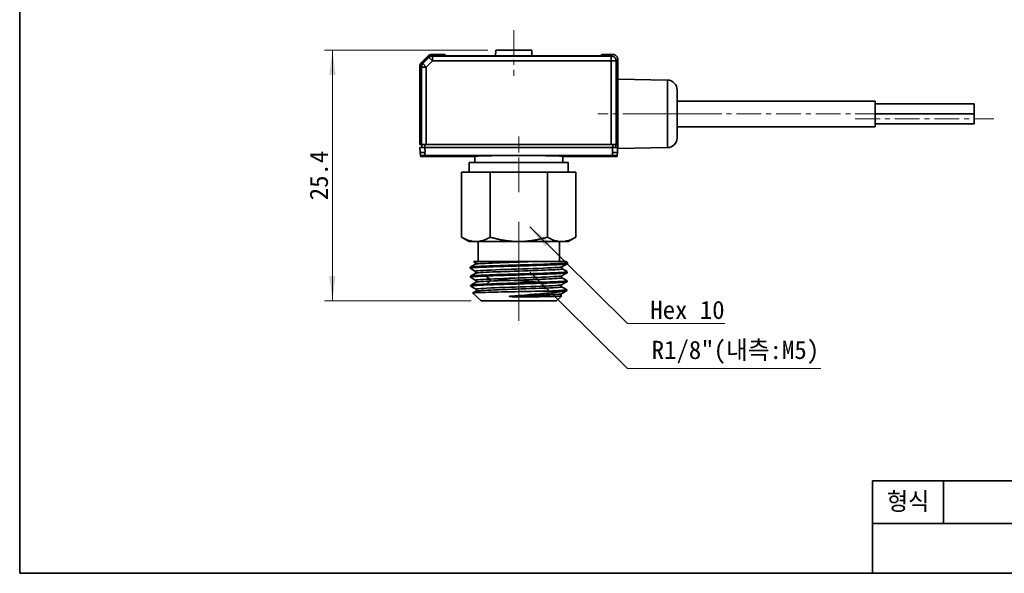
# Model space of a CAD drawing. Header units: millimetres. Extents: x 0 to 151, y 0 to 107.
# Tile 1 of 3: x 0 to 99, y 0 to 56. Entities that reach past the tile are written whole.
import ezdxf

# ---------------------------------------------------------------- set-up
doc = ezdxf.new("R2010")
doc.units = ezdxf.units.MM
doc.linetypes.add('CENTERX2', pattern=[4, 2.5, -0.5, 0.5, -0.5])
doc.layers.get('0').update_dxf_attribs({"lineweight": 0})
for name, color, linetype, lineweight in [('Dimension Layer', 3, 'Continuous', 18), ('외형선', 7, 'Continuous', 35), ('중심선2', 1, 'CENTERX2', 15)]:
    doc.layers.add(name, color=color, linetype=linetype, lineweight=lineweight)
doc.dimstyles.new('ISO-25', dxfattribs={"dimscale": 0.8, "dimtxt": 2.3, "dimasz": 3.15, "dimexe": 1, "dimexo": 1, "dimgap": 0.5, "dimtad": 1, "dimdec": 8, "dimdsep": 46, "dimtxsty": 'Standard', "dimblk": '_CAXARROW', "dimcen": 2.5, "dimdle": 6.3, "dimclrd": 1, "dimclre": 1, "dimclrt": 2, "dimadec": 8, "dimazin": 2, "dimtfac": 0.8, "dimtdec": 8, "dimtmove": 0, "dimatfit": 3, "dimfxl": 0, "dimarcsym": 0})

# ---------------------------------------------------------------- blocks, each defined once
blk = doc.blocks.new('*X6')
at = {"layer": 'Dimension Layer', "linetype": 'Continuous'}
blk.add_hatch(color=1, dxfattribs=at).paths.add_polyline_path([(-15.914, 9.761), (-13.901, 8.213), (-14.344, 7.765)], flags=0)
at = {"layer": 'Dimension Layer', "color": 1, "linetype": 'Continuous'}
blk.add_line((-15.914, 9.761), (-6.048, 0), dxfattribs=at)
at = {"layer": 'Dimension Layer', "color": 1}
blk.add_line((-6.048, 0), (3.778, 0), dxfattribs=at)
at = {"layer": 'Dimension Layer', "color": 2, "insert": (0, 1.358), "char_height": 1.84, "width": 15.11365, "attachment_point": 5}
blk.add_mtext('Hex 10', dxfattribs=at)
blk = doc.blocks.new('*X7')
at = {"layer": 'Dimension Layer', "linetype": 'Continuous'}
blk.add_hatch(color=1, dxfattribs=at).paths.add_polyline_path([(-20.761, 9.761), (-18.748, 8.213), (-19.191, 7.765)], flags=0)
at = {"layer": 'Dimension Layer', "color": 1, "linetype": 'Continuous'}
blk.add_line((-20.761, 9.761), (-10.895, 0), dxfattribs=at)
at = {"layer": 'Dimension Layer', "color": 1}
blk.add_line((-10.895, 0), (8.625, 0), dxfattribs=at)
at = {"layer": 'Dimension Layer', "color": 2, "insert": (0, 1.626), "char_height": 1.84, "width": 34.50075, "attachment_point": 5}
blk.add_mtext('R1/8"(내측:M5)', dxfattribs=at)
blk = doc.blocks.new('*X8')
at = {"layer": 'Dimension Layer', "linetype": 'Continuous'}
for points in [[(31.592, 52.871), (31.277, 50.351), (31.907, 50.351)], [(31.592, 27.521), (31.277, 30.041), (31.907, 30.041)]]:
    blk.add_hatch(color=1, dxfattribs=at).paths.add_polyline_path(points, flags=0)
at = {"layer": 'Dimension Layer', "color": 1, "linetype": 'Continuous'}
for p, q in [((47.306, 52.871), (30.792, 52.871)), ((31.592, 27.521), (31.592, 52.871)), ((45.621, 27.521), (30.792, 27.521))]:
    blk.add_line(p, q, dxfattribs=at)
at = {"layer": 'Dimension Layer', "color": 2, "insert": (30.234, 40.196), "char_height": 1.84, "width": 9.42366, "attachment_point": 5, "rotation": 90}
blk.add_mtext('25.4', dxfattribs=at)
blk = doc.blocks.new('_CAXARROW')
blk.add_hatch(color=0).paths.add_polyline_path([(0, 0), (-1, 0.125), (-1, -0.125)], flags=0)

msp = doc.modelspace()

# ---------------------------------------------------------------- linework, layer by layer
at = {"layer": '외형선'}
for p, q in [((48.1055394, 52.87070712), (48.08464019, 52.27223187)), ((49.92061864, 52.87070712), (48.1055394, 52.87070712)), ((51.73569787, 52.87070712), (49.92061864, 52.87070712)), ((51.75659708, 52.27223187), (51.73569787, 52.87070712)), ((40.56446798, 51.569751), (41.27157476, 52.27685778)), ((41.29523499, 52.22371461), (40.61761115, 51.54609077)), ((40.72472885, 51.50172116), (41.3396046, 52.1165969)), ((41.07806687, 51.14838315), (41.69294261, 51.76325889)), ((41.29523499, 52.22371461), (41.3396046, 52.1165969)), ((41.69294261, 51.76325889), (41.3396046, 52.1165969)), ((41.62512815, 52.42330439), (42.46704551, 52.42330439)), ((41.69294261, 52.2629543), (41.648573, 52.37007201)), ((41.648573, 52.37007201), (42.48163627, 52.37007201)), ((41.69294261, 52.2629543), (59.7631704, 52.2629543)), ((41.69294261, 52.2629543), (41.69294261, 51.76325889)), ((59.7631704, 51.76325889), (41.69294261, 51.76325889)), ((42.46704551, 52.42330439), (42.45278194, 52.37007201)), ((42.48163627, 52.37007201), (42.52140659, 52.42070712)), ((42.96625487, 52.42070712), (42.52140659, 52.42070712)), ((42.96823589, 52.30721462), (42.96625487, 52.42070712)), ((57.77070065, 52.27223187), (43.97053655, 52.27223187)), ((58.7749824, 52.42070712), (58.77300138, 52.30721462)), ((59.92092322, 52.42070712), (58.7749824, 52.42070712)), ((59.92092322, 52.42070712), (59.7631704, 52.2629543)), ((59.7631704, 51.76325889), (59.7631704, 52.2629543)), ((60.26286581, 51.76325889), (59.7631704, 51.76325889)), ((59.7631704, 43.32070712), (59.7631704, 51.76325889)), ((60.26286581, 51.76325889), (60.42061863, 51.92101171)), ((60.26286581, 51.76325889), (60.26286581, 43.32070712)), ((60.42061863, 51.92101171), (60.42061863, 49.92070712)), ((40.41802137, 50.37428024), (40.41802137, 51.21619761)), ((40.47125375, 51.19275275), (40.57837146, 51.14838315)), ((40.47125375, 50.35968948), (40.47125375, 51.19275275)), ((41.07806687, 51.14838315), (40.57837146, 51.14838315)), ((40.57837146, 43.32070712), (40.57837146, 51.14838315)), ((40.72472885, 51.50172116), (40.61761115, 51.54609077)), ((40.72472885, 51.50172116), (41.07806687, 51.14838315)), ((41.07806687, 51.14838315), (41.07806687, 43.32070712)), ((40.47125375, 50.38854382), (40.41802137, 50.37428024)), ((40.47125375, 50.35968948), (40.42061864, 50.31991917)), ((40.42061864, 50.31991917), (40.42061864, 43.32070712)), ((65.43807104, 49.83312716), (60.42061864, 49.92070712)), ((60.42061864, 49.92070712), (60.42061864, 42.92070712)), ((65.43807104, 43.00828708), (65.43807104, 49.83312716)), ((66.42061864, 44.00813478), (66.42061864, 48.83327947)), ((86.42061864, 47.72070712), (66.42061864, 47.72070712)), ((86.42061864, 45.12070712), (86.42061864, 47.72070712)), ((96.42061864, 47.42070712), (86.42061864, 47.42070712)), ((96.42061864, 47.42070712), (86.42061864, 47.42070712)), ((96.42061864, 46.42070712), (96.42061864, 47.42070712)), ((96.42061864, 46.42070712), (96.42061864, 47.42070712)), ((96.42061864, 46.42070712), (86.42061864, 46.42070712)), ((96.42061864, 46.42070712), (86.42061864, 46.42070712)), ((96.42061864, 46.42070712), (86.42061864, 46.42070712)), ((96.42061864, 45.42070712), (96.42061864, 46.42070712)), ((66.42061864, 45.12070712), (86.42061864, 45.12070712)), ((86.42061864, 45.42070712), (96.42061864, 45.42070712)), ((40.42061864, 43.32070712), (40.57837146, 43.32070712)), ((40.43634098, 43.02070692), (40.46306642, 42.51075523)), ((40.57837146, 43.32070712), (41.07806687, 43.32070712)), ((40.62062121, 43.32070712), (40.62062121, 43.02070712)), ((40.91995385, 43.32070712), (40.91995386, 43.02070712)), ((40.96185999, 42.52070023), (40.9356859, 43.02070692)), ((59.90555134, 43.02070692), (40.9356859, 43.02070692)), ((59.7631704, 43.32070712), (41.07806687, 43.32070712)), ((59.7631704, 43.32070712), (60.26286581, 43.32070712)), ((59.90555134, 43.02070692), (59.87937728, 42.52070023)), ((59.92128342, 43.02070712), (59.92128342, 43.32070712)), ((60.22061774, 43.32070712), (60.22061774, 43.02070712)), ((60.26286581, 43.32070712), (60.42061864, 43.32070712)), ((60.37817085, 42.51075523), (60.40489629, 43.02070692)), ((60.42061864, 42.92070712), (65.43807104, 43.00828708)), ((40.47876877, 42.2111634), (40.48350797, 42.12070712)), ((40.48350797, 42.12070712), (45.97085517, 42.12070646)), ((40.9356886, 42.22038976), (59.90554878, 42.22038976)), ((45.97085515, 42.12070712), (45.98132819, 41.52070712)), ((54.85990908, 41.52070712), (54.87038212, 42.12070712)), ((54.8703821, 42.12070646), (60.3577293, 42.12070712)), ((60.3577293, 42.12070712), (60.36246852, 42.21116384)), ((45.42061864, 41.52070712), (45.42061864, 40.52070712)), ((55.42061864, 41.52070712), (45.42061864, 41.52070712)), ((55.42061864, 40.52070712), (55.42061864, 41.52070712)), ((44.64711594, 40.52070712), (44.64711594, 33.96728911)), ((46.09049162, 40.52070712), (44.64711594, 40.52070712)), ((47.53386729, 40.52070712), (46.09049162, 40.52070712)), ((47.53386729, 40.52070712), (47.53386729, 33.96728911)), ((50.42061864, 40.52070712), (47.53386729, 40.52070712)), ((53.30736998, 40.52070712), (50.42061864, 40.52070712)), ((53.30736998, 40.52070712), (53.30736998, 33.96728911)), ((54.75074565, 40.52070712), (53.30736998, 40.52070712)), ((56.19412133, 40.52070712), (54.75074565, 40.52070712)), ((56.19412133, 40.52070712), (56.19412133, 33.96728911)), ((44.64711595, 33.9672891), (45.42061864, 33.52070712)), ((55.42061864, 33.52070712), (56.19412133, 33.96728911)), ((45.42061864, 33.52070712), (46.09049162, 33.52070712)), ((46.09049162, 33.52070712), (50.42061864, 33.52070712)), ((46.32061864, 33.52070712), (46.32061864, 31.52070712)), ((50.42061864, 33.52070712), (54.75074565, 33.52070712)), ((54.52061864, 31.52070712), (54.52061864, 33.52070712)), ((54.75074565, 33.52070712), (55.42061864, 33.52070712)), ((45.50177623, 30.92366411), (45.50481748, 30.82634416)), ((55.35059191, 31.27985189), (55.35363501, 31.3772311)), ((45.53012334, 30.01655643), (45.53316275, 29.91929558)), ((55.32225005, 30.3729123), (55.32528724, 30.47010232)), ((45.55846947, 29.10948055), (45.5615111, 29.01214816)), ((55.29390035, 29.46572213), (55.296941, 29.56302288)), ((45.78615805, 28.31738269), (46.60811864, 27.52070712)), ((55.09454383, 28.5202192), (53.27718317, 28.52021832)), ((54.23311864, 27.52070712), (54.75653184, 28.02801918)), ((55.26555204, 28.5585762), (55.26859292, 28.65588426)), ((46.60811864, 27.52070712), (54.23311864, 27.52070712)), ((86.1643008, 0), (86.1643008, 9.33446592)), ((150.7875264, 9.33446592), (86.1643008, 9.33446592)), ((93.3446592, 5.02625088), (93.3446592, 9.33446592)), ((150.7875264, 5.02625088), (86.1643008, 5.02625088))]:
    msp.add_line(p, q, dxfattribs=at)
msp.add_lwpolyline([(0, 0), (0, 106.62832224), (150.7875264, 106.62832224), (150.7875264, 0)], close=True, dxfattribs=at)
for points in [[(40.47876736, 42.21116332), (40.4630494, 42.51107984)], [(40.96185999, 42.52070023), (40.93567168, 42.5206838)], [(40.93567168, 42.5206838), (40.9356886, 42.22038968)], [(59.90556559, 42.5206838), (59.87937728, 42.52070023)], [(59.90554878, 42.22038968), (59.90556559, 42.5206838)], [(60.37818787, 42.51107984), (60.36246993, 42.21116377)], [(45.50177623, 30.92366411), (45.50751357, 30.9307891)], [(55.34434527, 31.27277456), (55.33925041, 31.27027886), (55.30592295, 31.26070965), (55.24948082, 31.25088343), (55.17064574, 31.24097599), (55.04458652, 31.22886714), (54.88662875, 31.21687732), (54.69181063, 31.20463732), (54.4657865, 31.19231433), (54.21772859, 31.18020197), (53.94347254, 31.16809541), (53.63579422, 31.15580466), (53.30462615, 31.14356145), (52.96264538, 31.13154254), (52.60314005, 31.11942529), (52.21744062, 31.10701465), (51.81862847, 31.09473632), (51.4213902, 31.08281293), (51.01727497, 31.07077664), (50.59715034, 31.05829387), (50.17576523, 31.04590101), (49.76814996, 31.03400516), (49.3650717, 31.02207078), (48.95796968, 31.00964076), (48.56159763, 30.99716168), (48.18962294, 30.98517566), (47.83307521, 30.97328379), (47.48493231, 30.96095973), (47.15828883, 30.94851527), (46.86389928, 30.93641732), (46.59408314, 30.92444559), (46.34413964, 30.91219741), (46.12403092, 30.89985244), (45.94041353, 30.88772942), (45.78774249, 30.87563952), (45.66416484, 30.86336732), (45.57538192, 30.85111459), (45.52242463, 30.83882468), (45.50481748, 30.82634416)], [(45.50751357, 30.9307891), (45.54043554, 30.94191324), (45.65948189, 30.96044914), (45.77864498, 30.97246668), (45.92985785, 30.98445778), (46.1179338, 30.99682363), (46.33745984, 31.00919498), (46.579504, 31.02117867), (46.84806303, 31.03317862), (47.15023944, 31.0455428), (47.47631999, 31.05788014), (47.81401698, 31.06989022), (48.16972028, 31.08191461), (48.55202624, 31.09424835), (48.94800592, 31.10658966), (49.34332887, 31.11861014), (49.74611464, 31.13060395), (50.1654796, 31.14295536), (50.58673986, 31.15532775), (50.99512257, 31.16731735), (51.39957334, 31.17930727), (51.80870365, 31.19167639), (52.20773106, 31.20402039), (52.58311408, 31.21601943), (52.94360805, 31.22804464), (53.29634873, 31.2403853), (53.6281197, 31.25271906), (53.92815004, 31.26474324), (54.20400655, 31.27674452), (54.46054204, 31.2890855), (54.6875987, 31.30145616), (54.87837589, 31.31345351), (55.03841591, 31.32543834), (55.16974085, 31.33780959), (55.26639819, 31.35016136), (55.33137364, 31.36361285), (55.35363501, 31.37723109)], [(46.01884669, 31.22644889), (45.762111, 31.0779896), (45.51449965, 30.93482734)], [(46.93938476, 31.52070712), (46.73168075, 31.52070712), (46.54369374, 31.52070712), (46.37296762, 31.52070712), (46.22481764, 31.52070712), (46.10246669, 31.52070712), (46.00275917, 31.52070712), (45.92485279, 31.52070712), (45.87168643, 31.52070712), (45.841954, 31.52070712), (45.83857713, 31.52070712)], [(45.84143496, 31.51905466), (46.02060639, 31.4154516)], [(46.93920994, 31.52078468), (46.61943189, 31.50214525), (46.36337858, 31.48350583), (46.17450377, 31.46486641), (46.0561074, 31.44622699), (46.01100619, 31.42758757), (46.01743655, 31.41738674)], [(46.0168062, 31.41773975), (46.05891013, 31.37124102), (46.07002654, 31.33316322), (46.06402053, 31.28368798), (46.01669017, 31.22514045)], [(46.01778221, 31.22584056), (46.01676567, 31.22524559)], [(52.65772547, 31.52070306), (52.23326306, 31.50509915), (51.78778122, 31.48949524), (51.32641882, 31.47389132), (50.8545931, 31.45828741), (50.37781743, 31.44268349), (49.90163415, 31.42707958), (49.4316136, 31.41147567), (48.97325451, 31.39587175), (48.53185417, 31.38026784), (48.1126312, 31.36466392), (47.72040547, 31.34906001), (47.35977798, 31.3334561), (47.03497945, 31.31785218), (46.74969857, 31.30224827), (46.50739954, 31.28664435), (46.31074703, 31.27104044), (46.16214045, 31.25543653), (46.0632599, 31.23983261), (46.01778221, 31.22584056)], [(46.01987375, 31.22704285), (46.01884669, 31.22644889)], [(54.80938878, 30.96367881), (54.80533369, 30.961602), (54.72881216, 30.94296258), (54.5807769, 30.92432316), (54.36293161, 30.90568374), (54.07966091, 30.88704431), (53.73597615, 30.86840489), (53.3369681, 30.84976547), (52.88925119, 30.83112604), (52.40081265, 30.81248662), (51.87968883, 30.7938472), (51.33419692, 30.77520778), (50.77359976, 30.75656835), (50.20735906, 30.73792893), (49.64492206, 30.71928951), (49.09549684, 30.70065008), (48.56809504, 30.68201066), (48.07172216, 30.66337124), (47.61489659, 30.64473181), (47.20465859, 30.62609239), (46.84776909, 30.60745297), (46.5508531, 30.58881354), (46.31858299, 30.57017412), (46.1541689, 30.5515347), (46.06078419, 30.53289527), (46.04059991, 30.51425585), (46.04617954, 30.51001913)], [(46.93931109, 31.52070712), (47.08265467, 31.52070712), (47.38913838, 31.52070712), (47.72030167, 31.52070712), (48.03428431, 31.52070712), (48.36507029, 31.52070712), (48.8343742, 31.52070712), (49.32575265, 31.52070712), (49.82997408, 31.52070712), (50.20832193, 31.52070712), (50.58844839, 31.52070712), (50.96759623, 31.52070712), (51.34331016, 31.52070712), (51.79480975, 31.52070712), (52.23439997, 31.52070712), (52.65753456, 31.52070712)], [(52.65772227, 31.52070712), (52.92945796, 31.52070712), (53.18989903, 31.52070712), (53.44272034, 31.52070712), (53.68130101, 31.52070712), (53.90010774, 31.52070712), (54.1031431, 31.52070712), (54.29299861, 31.52070712), (54.46465474, 31.52070712), (54.64319298, 31.52070712), (54.79413428, 31.52070712), (54.9195041, 31.52070712), (55.01396439, 31.52070712), (55.07646349, 31.52070712), (55.10798044, 31.52070712), (55.11202051, 31.52070712)], [(54.8104239, 30.77158735), (54.76674615, 30.82123167), (54.756512, 30.86328754), (54.75797422, 30.88614151), (54.77206663, 30.92499346), (54.81022825, 30.96415444)], [(54.8063354, 30.96172295), (55.07712431, 31.11829274), (55.34795729, 31.27486252)], [(55.3417866, 31.38786638), (55.1089274, 31.52249555)], [(45.50481748, 30.82634416), (45.51129499, 30.81901423)], [(45.50756125, 30.82117257), (45.77838879, 30.66460373), (46.04917202, 30.50803489)], [(45.53012334, 30.01655643), (45.53658538, 30.02410963)], [(47.1311414, 30.03963771), (46.89524494, 30.02983298), (46.67532645, 30.0200376), (46.46878675, 30.01016803), (46.28083265, 30.00035689), (46.07930171, 29.98839342), (45.90774616, 29.97632096), (45.76385714, 29.96387882), (45.6540083, 29.95155332), (45.56359512, 29.93562291), (45.53316275, 29.91929558)], [(45.53316275, 29.91929558), (45.53942993, 29.91204871)], [(45.53580042, 29.91414698), (45.80650989, 29.75763918), (46.07717635, 29.60113138)], [(45.53658538, 30.02410963), (45.56900764, 30.0349272), (45.68877215, 30.05356072), (45.80783409, 30.0655775), (45.95874321, 30.07760358), (46.1463007, 30.08993935), (46.365101, 30.10228769), (46.60624865, 30.11430649), (46.87372971, 30.12629841), (47.17461299, 30.13865329), (47.49922167, 30.15102486), (47.83532494, 30.16301251), (48.18928822, 30.17500511), (48.56965986, 30.18737293), (48.96357788, 30.19971483), (49.35677974, 30.21171718), (49.75734963, 30.22374271), (50.17435416, 30.23608125), (50.59318992, 30.24841688), (50.99918194, 30.26044019), (51.40121448, 30.27243916), (51.8078454, 30.28478319), (52.2043784, 30.29715488), (52.57736245, 30.30914989), (52.93549705, 30.3211359), (53.2858675, 30.33350677), (53.61534397, 30.34585616), (53.91322239, 30.35784858), (54.18703092, 30.36987094), (54.4415823, 30.38221707), (54.66679413, 30.39454862), (54.8559308, 30.40657339), (55.01448462, 30.41858033), (55.14445173, 30.43091568), (55.23993667, 30.44328204), (55.30350937, 30.45664411), (55.32528724, 30.47010232)], [(46.04905131, 30.3204335), (45.79126144, 30.17135885), (45.54375223, 30.02825314)], [(46.04513309, 30.51061222), (46.08867046, 30.46106029), (46.09888025, 30.41902074), (46.09740181, 30.39609588), (46.08321505, 30.35716995), (46.04478732, 30.31794987)], [(54.80971605, 30.77204116), (54.81026234, 30.77171519), (54.81026239, 30.75611128), (54.75909046, 30.74050737), (54.65721803, 30.72490345), (54.50601864, 30.70929954), (54.30710584, 30.69369562), (54.0629205, 30.67809171), (53.77629291, 30.6624878), (53.45052981, 30.64688388), (53.08954041, 30.63127997), (52.69742747, 30.61567605), (52.27887141, 30.60007214), (51.83871108, 30.58446823), (51.3820918, 30.56886431), (50.91437326, 30.5532604), (50.44098066, 30.53765648), (49.96745748, 30.52205257), (49.49934194, 30.50644866), (49.04205917, 30.49084474), (48.60098249, 30.47524083), (48.18123804, 30.45963691), (47.78769136, 30.444033), (47.42501044, 30.42842909), (47.09730355, 30.41282517), (46.80850759, 30.39722126), (46.56189745, 30.38161734), (46.36035882, 30.36601343), (46.20629893, 30.35040952), (46.10136891, 30.3348056), (46.04695926, 30.31920169), (46.04594574, 30.31863745)], [(55.31568281, 30.36549932), (55.31083638, 30.36309671), (55.27731057, 30.35331188), (55.22052839, 30.34346768), (55.14122158, 30.33367268), (55.01527889, 30.32170573), (54.85764039, 30.30962313), (54.66336458, 30.29717206), (54.43809837, 30.28484865), (54.19096182, 30.27294994), (53.91781178, 30.26096241), (53.61145605, 30.2484894), (53.28178956, 30.23604418), (52.94144192, 30.22411907), (52.58371638, 30.21221893), (52.19999272, 30.19983726), (51.8032891, 30.18736183), (51.40820055, 30.17531889), (51.00632132, 30.16339984), (50.58857741, 30.1511179), (50.16964167, 30.13871595), (49.76442808, 30.1265911), (49.36377299, 30.11456511), (48.95916644, 30.10232391), (48.56528186, 30.09002791), (48.18420589, 30.077552), (47.81959631, 30.06504588), (47.46380342, 30.05231309), (47.1311407, 30.03965466)], [(47.13121327, 30.03959358), (47.31073901, 29.88546504), (47.49026475, 29.7313365)], [(54.78192268, 29.86462488), (54.78492047, 29.85108427), (54.74071903, 29.83548035), (54.64618259, 29.81987644), (54.50233116, 29.80427253), (54.31086354, 29.78866861), (54.07409749, 29.7730647), (53.7946745, 29.75746078), (53.47601036, 29.74185687), (53.12171533, 29.72625296), (52.73599519, 29.71064904), (52.32335669, 29.69504513), (51.88857534, 29.67944121), (51.43679341, 29.6638373), (50.97323264, 29.64823339), (50.50333076, 29.63262947), (50.03257926, 29.61702556), (49.56644837, 29.60142165), (49.11039152, 29.58581773), (48.66974324, 29.57021382), (48.24958862, 29.5546099), (47.85491013, 29.53900599), (47.49022036, 29.52340208)], [(54.78083641, 30.05642206), (54.75953029, 30.04827026), (54.65943145, 30.02963083), (54.48873609, 30.01099141), (54.2498522, 29.99235199), (53.94759298, 29.97371256), (53.58703079, 29.95507314), (53.1734791, 29.93643371), (52.71411148, 29.91779429), (52.21696677, 29.89915487), (51.69009507, 29.88051544), (51.14202653, 29.86187602), (50.58209562, 29.84323659), (50.01971355, 29.82459717), (49.46424591, 29.80595774), (48.92474364, 29.78731832), (48.41012509, 29.7686789), (47.92929317, 29.75003947), (47.49028811, 29.73140005)], [(54.78196455, 29.86459821), (54.73988187, 29.91105574), (54.72875391, 29.94911255), (54.73471581, 29.99853839), (54.78185764, 30.05700143)], [(54.77767464, 30.05442374), (55.04844045, 30.21099298), (55.31925121, 30.36756222)], [(55.28425048, 29.57416096), (55.03661338, 29.7173428), (54.77882496, 29.8664162)], [(54.78077205, 29.86529831), (54.78192268, 29.86462488)], [(55.31191131, 30.48165864), (55.06438331, 30.62477432), (54.80660756, 30.77383886)], [(55.32225005, 30.37291231), (55.31568281, 30.36549932)], [(55.32528724, 30.47010232), (55.31902251, 30.47754753)], [(55.28792203, 29.45864206), (55.28245371, 29.45589899), (55.24883189, 29.44616577), (55.19187345, 29.4363126), (55.11231866, 29.4264186), (54.98662427, 29.41435226), (54.82942947, 29.4022419), (54.63581212, 29.38990908), (54.41140111, 29.37765852), (54.16528868, 29.36566647), (53.89333914, 29.35357307), (53.58839561, 29.34115017), (53.26030847, 29.32884759), (52.92163958, 29.31692184), (52.5657294, 29.3048959), (52.18400159, 29.29242672), (51.78940667, 29.2800375), (51.39647228, 29.26813006), (50.9968315, 29.25618127), (50.58146051, 29.24374721), (50.16494718, 29.23128616), (49.76213766, 29.2193195), (49.36390333, 29.20741625), (48.9617941, 29.1950601), (48.57038866, 29.18260488), (48.20316498, 29.17054996), (47.85127501, 29.1586108), (47.50779116, 29.14632673), (47.18564095, 29.13393324), (46.89543357, 29.12182047), (46.62958465, 29.10979796), (46.38346596, 29.0975427), (46.1668947, 29.08522888), (45.98641812, 29.07313509), (45.83657262, 29.06103364), (45.71555066, 29.04872986), (45.62894754, 29.03647369), (45.57832749, 29.02440347), (45.5615111, 29.01214816)], [(45.5615111, 29.01214816), (45.5674442, 29.00509617)], [(45.56376468, 29.00722341), (45.83441942, 28.85074928), (46.10503328, 28.69427514)], [(45.56503607, 29.11710933), (45.59811263, 29.12798811), (45.64897609, 29.1374155), (45.72024815, 29.1468927), (45.83988196, 29.15895099), (45.991144, 29.17093639), (46.17882917, 29.18323766), (46.39751608, 29.1956109), (46.74462816, 29.21260803), (47.14816959, 29.22968164)], [(46.07736273, 29.41335199), (45.81955144, 29.26426503), (45.57232478, 29.12132341)], [(47.49028484, 29.7313073), (47.11086382, 29.71323414), (46.78362382, 29.69516099), (46.51330707, 29.67708783), (46.30392352, 29.65901468), (46.15931977, 29.64094152), (46.08149235, 29.62286837), (46.07124775, 29.60479521), (46.07398257, 29.60298086)], [(46.0732509, 29.60339035), (46.10354083, 29.57627067), (46.11973351, 29.54687043), (46.12705717, 29.5126616), (46.12457286, 29.48349741), (46.12234212, 29.47500192), (46.11652872, 29.45970376), (46.10198597, 29.435846), (46.07347831, 29.41098408)], [(47.49026825, 29.52337818), (47.15505848, 29.50753743), (46.85936222, 29.49169669), (46.60651646, 29.47585595), (46.39943644, 29.4600152), (46.24093835, 29.44417446), (46.1327632, 29.42833372), (46.07598276, 29.41249297), (46.074293, 29.41157665)], [(54.75333622, 29.14956163), (54.70639945, 29.13489318), (54.58775487, 29.11682002), (54.40426063, 29.09874687), (54.15840661, 29.08067371), (53.85386418, 29.06260056), (53.49592242, 29.0445274), (53.08999292, 29.02645425), (52.64215771, 29.00838109), (52.15979644, 28.99030794), (51.65043752, 28.97223478), (51.1218393, 28.95416163), (50.58240011, 28.93608847), (50.04062868, 28.91801532), (49.50498331, 28.89994216), (48.98371672, 28.88186901), (48.48502925, 28.86379585), (48.01695409, 28.8457227), (47.58651768, 28.82764954), (47.20037127, 28.80957639), (46.86499557, 28.79150323), (46.58532213, 28.77343007), (46.36545404, 28.75535692), (46.20936803, 28.73728376), (46.11931844, 28.71921061), (46.09625922, 28.70113745), (46.10183795, 28.69613476)], [(54.75275077, 28.95806469), (54.75878932, 28.95311142), (54.74382935, 28.93727068), (54.67708304, 28.92142993), (54.55912203, 28.90558919), (54.39125337, 28.88974845), (54.17584291, 28.8739077), (53.91534249, 28.85806696), (53.61270066, 28.84222622), (53.27185445, 28.82638547), (52.89685821, 28.81054473), (52.49203145, 28.79470399), (52.06243433, 28.77886324), (51.61325533, 28.7630225), (51.14977192, 28.74718176), (50.67761604, 28.73134101), (50.20250793, 28.71550027), (49.73015273, 28.69965953), (49.26616919, 28.68381878), (48.81614535, 28.66797804), (48.38561177, 28.6521373), (47.97961787, 28.63629656), (47.60297302, 28.62045581), (47.26042596, 28.60461507), (46.95597474, 28.58877433), (46.69309968, 28.57293358), (46.47522966, 28.55709284), (46.30493688, 28.5412521), (46.18398394, 28.52541135), (46.11408075, 28.50957061), (46.10238739, 28.50432596)], [(47.1481665, 29.22975355), (47.63331221, 29.24819291), (47.89793037, 29.25758321), (48.17319007, 29.26694878), (48.53949726, 29.2789471), (48.91881565, 29.29097404), (49.32002307, 29.30332198), (49.72930395, 29.31565807), (50.13195447, 29.32768275), (50.53662803, 29.33968767), (50.95222459, 29.35202509), (51.36397158, 29.36439316), (51.75765221, 29.37639427), (52.14213998, 29.38837867), (52.52536181, 29.40074959), (52.89324544, 29.4131049), (53.23353392, 29.42509191), (53.55444419, 29.437109), (53.86203699, 29.44946106), (54.14452617, 29.46179249), (54.39301738, 29.47381576), (54.61412394, 29.48582866), (54.81135468, 29.49816017), (54.97654066, 29.51052004), (55.11350315, 29.5234299), (55.21306426, 29.53631836), (55.2756749, 29.54967831), (55.296941, 29.56302288)], [(47.49024912, 29.52342733), (47.3192092, 29.37659226), (47.14816928, 29.22975718)], [(47.49028811, 29.73140005), (47.50695621, 29.71217656), (47.51974174, 29.68713171), (47.52793531, 29.6582055), (47.53082753, 29.62733795), (47.527945, 29.59646906), (47.51976015, 29.56753883), (47.50698239, 29.54248727), (47.49032109, 29.52325439)], [(48.33034349, 29.7509694), (48.34279223, 29.74469343), (48.41077349, 29.72581271), (48.53951838, 29.70456962), (48.72632745, 29.68277509), (48.95549476, 29.66154014), (49.23359751, 29.63973681), (49.53725595, 29.61851105), (49.87518332, 29.596698), (50.21897274, 29.57548207), (50.57848662, 29.5536588), (50.92350598, 29.53245296), (51.26392606, 29.5106194), (51.57113517, 29.48942353), (51.85394196, 29.46757997), (52.08857891, 29.44639353), (52.2817722, 29.42454082), (52.41728672, 29.40336302), (52.46508665, 29.39256851)], [(54.75354337, 28.95747632), (54.7116063, 29.0038927), (54.70052437, 29.04188525), (54.7064924, 29.09124697), (54.75360077, 29.14970065)], [(55.25473536, 28.66779357), (55.00751066, 28.81073828), (54.74967596, 28.95984299)], [(54.75013096, 29.14769841), (55.02083548, 29.30422809), (55.2915815, 29.46075776)], [(55.29390035, 29.46572214), (55.28792203, 29.45864206)], [(55.296941, 29.56302288), (55.29128074, 29.57009718)], [(45.78615799, 28.31738274), (45.78775108, 28.32237123)], [(45.78775108, 28.32237123), (45.79028939, 28.32363152), (45.81549749, 28.32986473), (45.86279587, 28.33615901), (45.93157403, 28.34243196), (46.04382555, 28.35010655), (46.1865055, 28.35780071), (46.36418692, 28.36566145), (46.57171076, 28.37347355), (46.80070584, 28.38109799), (47.05479018, 28.38874521), (47.34061602, 28.39656049), (47.64907617, 28.40432389), (47.97075764, 28.41194375), (48.30969433, 28.41958993), (48.67398599, 28.42741083), (49.05145982, 28.43517659), (49.38292724, 28.44183234), (49.72029246, 28.44851483), (50.06924354, 28.45533309), (50.42061955, 28.46210007), (50.73355922, 28.46809022), (51.04556961, 28.47409723), (51.36072654, 28.48023788), (51.67216594, 28.48637216), (52.08982806, 28.49468776), (52.49458918, 28.50297499), (52.89627094, 28.51160665), (53.27718317, 28.52021832)], [(46.1054505, 28.50609757), (45.84763461, 28.35699906), (45.78903276, 28.3231124)], [(46.10167436, 28.69620647), (46.13564917, 28.66385885), (46.14789259, 28.64016537), (46.14897804, 28.63722747), (46.15548691, 28.60250895), (46.15198181, 28.57263128), (46.14887658, 28.56251004), (46.14148008, 28.54584699), (46.10185293, 28.50393909)], [(50.42061834, 27.9408597), (50.26787018, 27.94199513), (50.12762798, 27.94351834), (49.99995628, 27.94542932), (49.8848596, 27.94772808), (49.78229884, 27.95041463), (49.69220624, 27.95348894), (49.57907431, 27.9591064), (49.50663643, 27.96554768), (49.48611396, 27.96891841), (49.47971513, 27.97060367), (49.47589178, 27.97228885), (49.47502424, 27.97300744), (49.47442348, 27.97383255), (49.47415772, 27.97463807), (49.47424121, 27.97538567), (49.4745818, 27.97597626), (49.47517357, 27.97656029), (49.47711121, 27.97770866), (49.48790096, 27.98113574), (49.53428019, 27.98862035), (49.61148991, 27.99621103)], [(50.4206095, 28.06259533), (50.01435243, 28.02973611), (49.61137013, 27.99654521)], [(54.72478687, 28.2423022), (54.69331462, 28.23123542), (54.58800595, 28.21316226), (54.41783349, 28.19508911), (54.18512719, 28.17701595), (53.89328247, 28.1589428), (53.54740781, 28.14086964), (53.152769, 28.12279649), (52.71522617, 28.10472333), (52.24199997, 28.08665018), (51.7405006, 28.06857702), (51.21834486, 28.05050387), (50.68383582, 28.03243071), (50.14541892, 28.01435756), (49.6115004, 27.9962844)], [(50.42061688, 27.94075896), (50.63431802, 27.93963713), (51.06208048, 27.93933229), (51.48360857, 27.94093651), (51.82863479, 27.94312754), (52.16395343, 27.94586726), (52.48722916, 27.94921284), (52.79631911, 27.95318269), (53.08779535, 27.95763829), (53.3609723, 27.96242337), (53.69740505, 27.96948528), (53.99413655, 27.97738276), (54.24568883, 27.98598577), (54.42532057, 27.99398411), (54.56769974, 28.00259371)], [(55.09452608, 28.52020064), (55.04222245, 28.50933737), (54.96806644, 28.49526701), (54.867387, 28.47798957), (54.7347286, 28.45750504), (54.56406789, 28.43381344), (54.34910264, 28.40691475), (54.2846927, 28.39932718), (54.21371736, 28.39115688), (54.13584368, 28.38240386), (54.05073469, 28.37306811), (53.95805356, 28.36314964), (53.85746829, 28.35264845), (53.76723095, 28.34344813), (53.51537073, 28.31885929), (53.23472009, 28.29299087), (53.03498494, 28.27528522), (52.84672349, 28.25895072), (52.6715081, 28.24398735), (52.57126416, 28.23550603), (52.37307201, 28.2189227), (52.20628425, 28.20515269), (52.07231597, 28.194196), (51.99325649, 28.18776843), (51.93383645, 28.18295548), (51.88189339, 28.17876348), (51.87454459, 28.17817346), (51.79676366, 28.1719599), (51.72000706, 28.16584327), (51.64430927, 28.15982355), (51.56970222, 28.15390076), (51.49621543, 28.1480749), (51.42387609, 28.14234595), (51.35270915, 28.13671393), (50.98316494, 28.10747033), (50.68593565, 28.08383751), (50.42061839, 28.06254201)], [(53.27718317, 28.52021832), (53.75776491, 28.5387779), (53.98132692, 28.54826543), (54.18955406, 28.5577968), (54.42973961, 28.56983232), (54.64227159, 28.58179368), (54.83046225, 28.59411832), (54.98645094, 28.60651719), (55.10733951, 28.61871043), (55.19505619, 28.63082811), (55.24994362, 28.64331831), (55.26859292, 28.65588426)], [(54.72419133, 28.05103309), (54.72558533, 28.05018906), (54.72455262, 28.03434831), (54.67178894, 28.01850757), (54.56770487, 28.00266683)], [(54.56774693, 28.00264182), (54.70176034, 28.01528128), (54.73953592, 28.02165765), (54.75653189, 28.02801922)], [(54.72521129, 28.05041049), (54.68329258, 28.09680447), (54.67221274, 28.1347892), (54.67818481, 28.18414784), (54.72531865, 28.24259818)], [(54.7571326, 28.03134093), (54.75207929, 28.03467194), (54.7251272, 28.04134008), (54.71140303, 28.04352396)], [(54.72367517, 28.24178315), (54.83850841, 28.30856802), (54.90011907, 28.34472134), (54.96528311, 28.38271527), (55.03425469, 28.42254978), (55.10701521, 28.4642249), (55.26232913, 28.55309691)], [(54.72649484, 28.24338357), (54.72478687, 28.2423022)], [(54.75653189, 28.02801922), (54.7571326, 28.03134093)], [(55.25844305, 28.55085543), (55.25475938, 28.54905756), (55.22306934, 28.53962389), (55.1694451, 28.53003111), (55.09454735, 28.52037688)], [(55.26555204, 28.5585762), (55.25844305, 28.55085543)], [(55.26859292, 28.65588426), (55.26203578, 28.66357273)]]:
    msp.add_lwpolyline(points, dxfattribs=at)
for centre, radius, start, end in [((41.62512815, 51.92330439), 0.5, 90, 135.0000000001), ((41.64882541, 51.86976723), 0.50035704, 90.0289058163, 134.9710941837), ((41.69294261, 51.76325889), 0.5, 90, 135.0000000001), ((59.7631704, 51.76325889), 0.5, 0, 90.0000000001), ((40.91802137, 51.21619761), 0.5, 134.9999999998, 180), ((40.97155852, 51.19250035), 0.50035704, 135.0289058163, 179.9710941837), ((41.07806687, 51.14838315), 0.5, 135, 180), ((65.42061864, 48.83327947), 1, 0, 88.9999999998), ((65.42061864, 44.00813478), 1, 271.0000000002, 0)]:
    msp.add_arc(centre, radius, start, end, dxfattribs=at)
for centre, major_axis, ratio, start_param, end_param in [((43.97061864, 52.30723596), (-1.00238293, 0), 0.034920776, 0.0006095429, 1.5707144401), ((57.77061864, 52.30723596), (-1.00238293, 0), 0.034920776, 1.5708781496, 3.1409831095), ((60.42061864, 46.42070712), (0, 2.3), 0.0349207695, 0, 3.1415919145), ((40.93538276, 42.51118047), (0.47233421, 0), 0.0201691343, 1.5701843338, 3.143266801), ((40.93538277, 42.21118013), (-0.45661188, 0), 0.0201691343, 4.7117192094, 6.2849623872), ((50.42061864, 42.12073872), (-4.44976376, 0), 0.0201691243, 3.1412333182, 6.2835446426), ((59.90585449, 42.21118013), (-0.45661188, 0), 0.0201691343, 3.1398105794, 4.7130585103), ((59.9058545, 42.51118047), (0.47233421, 0), 0.0201691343, 6.2815074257, 7.8545936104)]:
    msp.add_ellipse(centre, major_axis=major_axis, ratio=ratio, start_param=start_param, end_param=end_param, dxfattribs=at)
for points in [[(59.92092322, 52.42070712), (59.94712925, 52.42070712), (59.99952181, 52.41657306), (60.07597378, 52.39823301), (60.14887446, 52.36804005), (60.21586608, 52.32697755), (60.27575842, 52.2758469), (60.32688906, 52.21595457), (60.36795156, 52.14896294), (60.39814452, 52.07606227), (60.41648458, 51.99961029), (60.42061863, 51.94721774), (60.42061863, 51.92101171)], [(40.9356859, 43.02070692), (40.90924074, 43.02070692), (40.85721392, 43.02070722), (40.78064613, 43.0207071), (40.70781897, 43.02070713), (40.64087474, 43.02070712), (40.58104519, 43.02070712), (40.52996895, 43.02070712), (40.48895066, 43.02070713), (40.45878548, 43.0207071), (40.44046546, 43.02070722), (40.43634098, 43.02070692), (40.43634098, 43.02070692)], [(59.90555134, 43.02070692), (59.93199634, 43.02070692), (59.98402306, 43.02070722), (60.06059226, 43.0207071), (60.1334205, 43.02070713), (60.20036414, 43.02070712), (60.26019207, 43.02070712), (60.31126708, 43.02070712), (60.35228558, 43.02070713), (60.38245154, 43.0207071), (60.4007719, 43.02070722), (60.40489629, 43.02070692), (60.40489629, 43.02070692)], [(44.64711594, 33.96728911), (44.71962322, 33.92542701), (44.86286578, 33.8474772), (45.07155508, 33.74865865), (45.27684562, 33.66698427), (45.4804518, 33.60248636), (45.68376646, 33.55560126), (45.8868902, 33.52710982), (46.02259899, 33.52070712), (46.09049162, 33.52070712)], [(46.09049162, 33.52070712), (46.15838449, 33.52070712), (46.29409346, 33.52710988), (46.49721598, 33.55560116), (46.70052944, 33.60248583), (46.90413612, 33.66698368), (47.10943002, 33.74865938), (47.31812117, 33.84747911), (47.46136165, 33.92542796), (47.53386729, 33.96728911)], [(47.53386729, 33.96728911), (47.67888185, 33.92542701), (47.96536695, 33.8474772), (48.38274557, 33.74865865), (48.79332664, 33.66698427), (49.20053899, 33.60248636), (49.60716832, 33.55560126), (50.0134158, 33.52710982), (50.28483339, 33.52070712), (50.42061864, 33.52070712)], [(50.42061864, 33.52070712), (50.55640439, 33.52070712), (50.82782233, 33.52710988), (51.23406737, 33.55560116), (51.64069429, 33.60248583), (52.04790765, 33.66698368), (52.45849544, 33.74865938), (52.87587775, 33.84747911), (53.16235871, 33.92542796), (53.30736998, 33.96728911)], [(53.30736998, 33.96728911), (53.37987726, 33.92542701), (53.52311981, 33.8474772), (53.73180912, 33.74865865), (53.93709965, 33.66698427), (54.14070583, 33.60248636), (54.3440205, 33.55560126), (54.54714424, 33.52710982), (54.68285303, 33.52070712), (54.75074565, 33.52070712)], [(54.75074565, 33.52070712), (54.81863853, 33.52070712), (54.9543475, 33.52710988), (55.15747002, 33.55560116), (55.36078348, 33.60248583), (55.56439016, 33.66698368), (55.76968406, 33.74865938), (55.97837521, 33.84747911), (56.12161569, 33.92542796), (56.19412133, 33.96728911)], [(55.35364425, 31.37722734), (55.35372107, 31.37968549), (55.35165531, 31.38213746), (55.34745675, 31.38458688)]]:
    msp.add_open_spline(points, degree=3, dxfattribs=at)
at = {"layer": '중심선2'}
for p, q in [((49.92061864, 54.87070712), (49.92061864, 50.27223187)), ((67.43807104, 46.42070712), (58.42061864, 46.42070712)), ((63.43807104, 46.42070712), (68.42061864, 46.42070712)), ((64.42061864, 46.42070712), (88.42061864, 46.42070712)), ((84.42061864, 45.92070712), (98.42061864, 45.92070712)), ((50.42061864, 39.52070712), (50.42061864, 44.12070712)), ((50.42061864, 38.52070712), (50.42061864, 43.52070712)), ((50.42061864, 35.52070712), (50.42061864, 29.52070712)), ((50.42061864, 27.01214816), (50.42061864, 33.3772311)), ((50.42061864, 25.52070712), (50.42061864, 30.31738269))]:
    msp.add_line(p, q, dxfattribs=at)

# ---------------------------------------------------------------- block references
at = {"layer": 'Dimension Layer'}
for name, p in [('*X6', (67.46057105, 25.24025476)), ('*X7', (72.30734576, 20.70119471))]:
    msp.add_blockref(name, p, dxfattribs=at)

# ---------------------------------------------------------------- texts
at = {"layer": '외형선', "insert": (89.75448, 7.1803584), "char_height": 1.7950896, "width": 7.1803584, "attachment_point": 5}
msp.add_mtext('형식', dxfattribs=at)

# ---------------------------------------------------------------- dimensions: what is measured, and where the dimension line sits
at = {"layer": 'Dimension Layer'}
dim = msp.add_linear_dim(base=(31.5923442, 52.87070712), p1=(46.42061864, 27.52070712), p2=(48.1055394, 52.87070712), angle=90, text='25.4', dimstyle='ISO-25', override={"dimscale": 0.8, "dimsah": 1, "dimtfac": 1, "dimtfill": 1, "dimtolj": 1, "dimtzin": 8}, dxfattribs=at)
dim.commit()
dim.dimension.update_dxf_attribs({"geometry": '*X8', "text_midpoint": (30.23357597, 40.19570762)})

doc.saveas('drawing.dxf')
